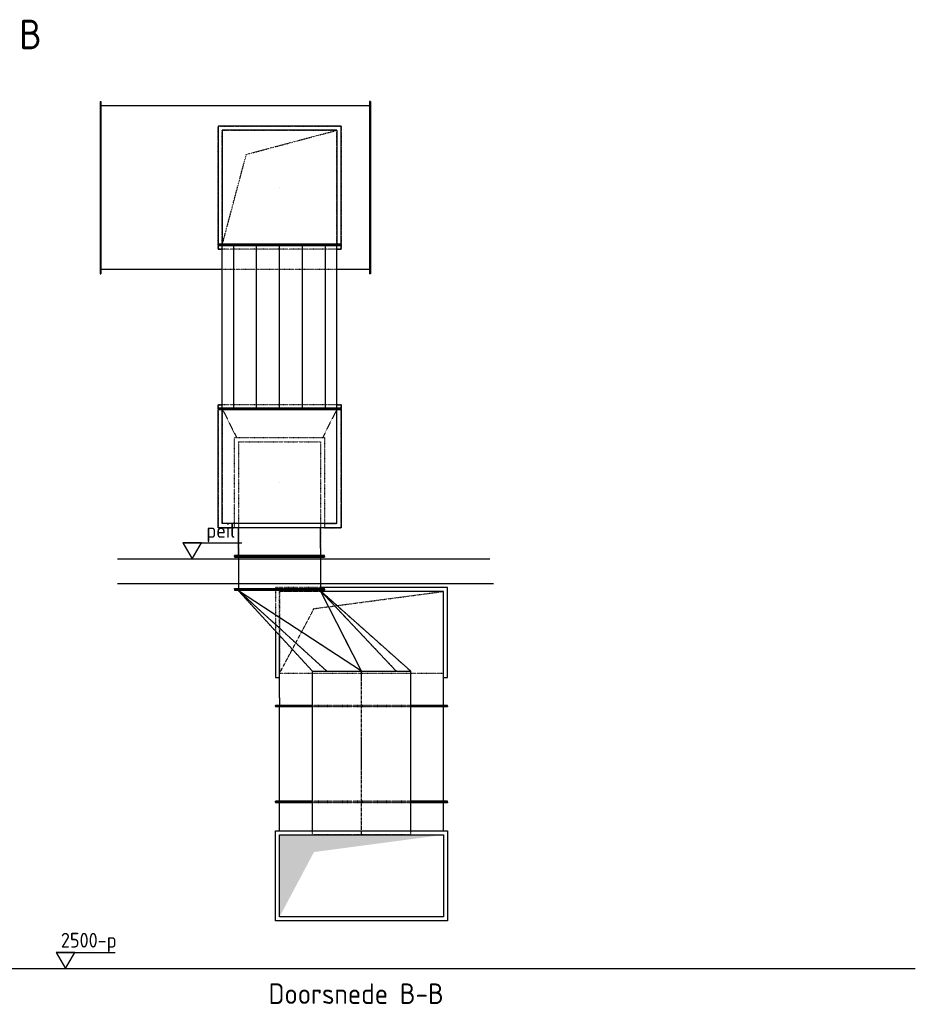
# Model space of a CAD drawing. Header units: millimetres. Extents: x -17664 to 63694, y -175 to 70975.
# Tile 11 of 22: x -10292 to -4828, y 62031 to 68038. Entities that reach past the tile are written whole.
import ezdxf

# ---------------------------------------------------------------- set-up
doc = ezdxf.new("R2010")
doc.units = ezdxf.units.MM
doc.linetypes.add('CENTER2', pattern=[28.575, 19.05, -3.175, 3.175, -3.175])
doc.linetypes.add('SMALL_DASH', pattern=[1.5, 0.5, -1])
for name, color, linetype in [('BL$2----', 7, 'Continuous'), ('bouwkundig', 8, 'Continuous'), ('WL570---_RETOUR_D', 4, 'Continuous'), ('WL570---_RETOUR_HL', 1, 'CENTER2'), ('WM570---_RETOUR', 1, 'Continuous')]:
    doc.layers.add(name, color=color, linetype=linetype)
doc.styles.add('STABICAD-018', font='ISOCP.SHX', dxfattribs={"height": 90})

# ---------------------------------------------------------------- blocks, each defined once
blk = doc.blocks.new('*U193')
at = {"color": 2, "linetype": 'SMALL_DASH'}
for p, q in [((-375, 375, -2448.1), (375, 375, -2448.1)), ((-375, -375, -2448.1), (-375, 375, -2448.1)), ((375, 375, -2448.1), (375, -375, -2448.1)), ((350, 350, -2448.1), (-350, 350, -2448.1)), ((-350, -350, -2448.1), (-350, 350, -2448.1)), ((350, -350, -2448.1), (350, 350, -2448.1)), ((350, -350, -2448.1), (-350, -350, -2448.1)), ((375, -375, -2448.1), (-375, -375, -2448.1))]:
    blk.add_line(p, q, dxfattribs=at)
at = {"layer": 'WM570---_RETOUR', "color": 2, "style": 'STABICAD-018'}
for tag in ['CODE', 'SECTIONCODE', 'POSITIONCODE']:
    blk.add_attdef(tag, (-3102.7, 72456.4, 2448.1), '', height=1.8, dxfattribs=at)
blk = doc.blocks.new('*U194')
at = {"color": 0, "linetype": 'Continuous'}
for p, q in [((0, 525, -2948.1), (5, 525, -2948.1)), ((0, -525, -2948.1), (0, 525, -2948.1)), ((5, -525, -2948.1), (5, 525, -2948.1)), ((5, 500, -2948.1), (204.2, 500, -2948.1)), ((904.2, 500, -2948.1), (1644, 500, -2948.1)), ((1649, 525, -2948.1), (1644, 525, -2948.1)), ((1644, -525, -2948.1), (1644, 525, -2948.1)), ((1649, -525, -2948.1), (1649, 525, -2948.1)), ((0, -525, -2948.1), (5, -525, -2948.1)), ((5, -500, -2948.1), (1644, -500, -2948.1)), ((1649, -525, -2948.1), (1644, -525, -2948.1))]:
    blk.add_line(p, q, dxfattribs=at)
at = {"color": 2, "linetype": 'SMALL_DASH'}
blk.add_line((204.2, 500, -2948.1), (904.2, 500, -2948.1), dxfattribs=at)
at = {"layer": 'WM570---_RETOUR', "color": 2, "style": 'STABICAD-018'}
for tag, p in [('POSITIONCODE', (-2650.6, 72456.4, 3098.1)), ('CODE', (-2548.5, 72456.4, 2948.1)), ('SECTIONCODE', (-2820.4, 72306.4, 2948.1))]:
    blk.add_attdef(tag, p, '', height=1.8, dxfattribs=at)
blk = doc.blocks.new('*U195')
at = {"linetype": 'Continuous'}
blk.add_hatch(color=0, dxfattribs=at).paths.add_polyline_path([(500, 250), (-500, 250), (-500, -250), (-290, 145)], flags=0)
at = {"color": 0, "linetype": 'Continuous'}
for p, q in [((-525, 275, -1726.3), (525, 275, -1726.3)), ((-525, -275, -1726.3), (-525, 275, -1726.3)), ((-500, 250, -1726.3), (500, 250, -1726.3)), ((-500, -250, -1726.3), (-500, 250, -1726.3)), ((500, 250, -1726.3), (500, -250, -1726.3)), ((525, 275, -1726.3), (525, -275, -1726.3)), ((525, -275, -1726.3), (-525, -275, -1726.3)), ((500, -250, -1726.3), (-500, -250, -1726.3))]:
    blk.add_line(p, q, dxfattribs=at)
at = {"layer": 'WM570---_RETOUR', "color": 2, "style": 'STABICAD-018'}
for tag, p in [('POSITIONCODE', (-2602.7, 68407.9, 1987.4)), ('CODE', (-2602.7, 68257.9, 1726.3)), ('SECTIONCODE', (-2602.7, 68257.9, 1726.3))]:
    blk.add_attdef(tag, p, '', height=1.8, dxfattribs=at)
blk = doc.blocks.new('*U196')
at = {"color": 2, "linetype": 'SMALL_DASH'}
for p, q in [((0, 300, -3348.5), (24, 300, -3348.5)), ((0, -300, -3348.5), (0, 300, -3348.5)), ((0, -300, -3348.5), (24, -300, -3348.5))]:
    blk.add_line(p, q, dxfattribs=at)
at = {"color": 0, "linetype": 'Continuous'}
for p, q in [((24, 300, -3348.5), (997.5, 300, -3348.5)), ((997.5, 300, -3348.5), (997.5, -300, -3348.5)), ((24, -300, -3348.5), (997.5, -300, -3348.5))]:
    blk.add_line(p, q, dxfattribs=at)
at = {"layer": 'WL570---_RETOUR_HL', "linetype": 'CENTER2'}
blk.add_line((0, 0, -3348.5), (997.5, 0, -3348.5), dxfattribs=at)
at = {"layer": 'WM570---_RETOUR', "color": 2, "style": 'STABICAD-018'}
for tag, p in [('POSITIONCODE', (-2602.7, 68969, 3198.5)), ('CODE', (-2602.7, 68508.9, 3348.5)), ('SECTIONCODE', (-2602.7, 68508.9, 3348.5))]:
    blk.add_attdef(tag, p, '', height=1.8, dxfattribs=at)
blk = doc.blocks.new('*U197')
at = {"color": 2, "linetype": 'SMALL_DASH'}
for p, q in [((0, 315, -3348.5), (0, -315, -3348.5)), ((0, 300, -3348.5), (1, 300, -3348.5)), ((0, -300, -3348.5), (0, 300, -3348.5)), ((1, 300, -3348.5), (1, -300, -3348.5)), ((0, -300, -3348.5), (1, -300, -3348.5))]:
    blk.add_line(p, q, dxfattribs=at)
at = {"layer": 'WL570---_RETOUR_HL', "linetype": 'CENTER2'}
blk.add_line((0, 0, -3348.5), (1, 0, -3348.5), dxfattribs=at)
at = {"layer": 'WM570---_RETOUR', "color": 2, "style": 'STABICAD-018'}
for tag in ['CODE', 'SECTIONCODE', 'POSITIONCODE']:
    blk.add_attdef(tag, (-2602.7, 68507.9, 3348.5), '', height=1.8, dxfattribs=at)
blk = doc.blocks.new('*U198')
at = {"color": 2, "linetype": 'SMALL_DASH'}
for p, q in [((0, 300, -2548.5), (997.5, 300, -2548.5)), ((0, -300, -2548.5), (0, 300, -2548.5)), ((997.5, 300, -2548.5), (997.5, -300, -2548.5)), ((0, -300, -2548.5), (997.5, -300, -2548.5))]:
    blk.add_line(p, q, dxfattribs=at)
at = {"layer": 'WL570---_RETOUR_HL', "linetype": 'CENTER2'}
blk.add_line((0, 0, -2548.5), (997.5, 0, -2548.5), dxfattribs=at)
at = {"layer": 'WM570---_RETOUR', "color": 2, "style": 'STABICAD-018'}
for tag, p in [('SECTIONCODE', (-2752.7, 68969, 2548.5)), ('POSITIONCODE', (-2602.7, 68969, 2398.5)), ('CODE', (-2602.7, 68508.9, 2548.5))]:
    blk.add_attdef(tag, p, '', height=1.8, dxfattribs=at)
blk = doc.blocks.new('*U199')
at = {"color": 2, "linetype": 'SMALL_DASH'}
for p, q in [((0, 315, -2548.5), (0, -315, -2548.5)), ((0, 300, -2548.5), (1, 300, -2548.5)), ((0, -300, -2548.5), (0, 300, -2548.5)), ((1, 300, -2548.5), (1, -300, -2548.5)), ((0, -300, -2548.5), (1, -300, -2548.5))]:
    blk.add_line(p, q, dxfattribs=at)
at = {"layer": 'WL570---_RETOUR_HL', "linetype": 'CENTER2'}
blk.add_line((0, 0, -2548.5), (1, 0, -2548.5), dxfattribs=at)
at = {"layer": 'WM570---_RETOUR', "color": 2, "style": 'STABICAD-018'}
for tag in ['CODE', 'SECTIONCODE', 'POSITIONCODE']:
    blk.add_attdef(tag, (-2602.7, 68507.9, 2548.5), '', height=1.8, dxfattribs=at)
blk = doc.blocks.new('*U200')
at = {"color": 2, "linetype": 'SMALL_DASH'}
for p, q in [((0, 275, -2598.5), (5, 275, -2598.5)), ((0, -275, -2598.5), (0, 275, -2598.5)), ((5, -275, -2598.5), (5, 275, -2598.5)), ((5, 250, -2598.5), (195, 250, -2598.5)), ((200, 275, -2598.5), (195, 275, -2598.5)), ((195, -275, -2598.5), (195, 275, -2598.5)), ((200, -275, -2598.5), (200, 275, -2598.5)), ((0, -275, -2598.5), (5, -275, -2598.5)), ((5, -250, -2598.5), (195, -250, -2598.5)), ((200, -275, -2598.5), (195, -275, -2598.5))]:
    blk.add_line(p, q, dxfattribs=at)
at = {"layer": 'WM570---_RETOUR', "color": 2, "style": 'STABICAD-018'}
for tag, p in [('CODE', (-3102.7, 70206.4, 2598.5)), ('POSITIONCODE', (-3102.7, 70106.9, 2748.5)), ('SECTIONCODE', (-2952.7, 70106.9, 2598.5))]:
    blk.add_attdef(tag, p, '', height=1.8, dxfattribs=at)
blk = doc.blocks.new('*U201')
at = {"color": 0, "linetype": 'Continuous'}
for p, q in [((-450, 275, -3298.5), (-445, 275, -3298.5)), ((-450, -275, -3298.5), (-450, 275, -3298.5)), ((-445, -275, -3298.5), (-445, 275, -3298.5)), ((-400, 250, -3298.5), (-445, 250, -3298.5)), ((-400, 250, -3298.5), (-275, 250, -3298.5)), ((-450, -275, -3298.5), (-445, -275, -3298.5)), ((-400, -250, -3298.5), (-445, -250, -3298.5)), ((-400, -250, -3298.5), (-275, -250, -3298.5))]:
    blk.add_line(p, q, dxfattribs=at)
at = {"layer": 'WM570---_RETOUR', "color": 2, "style": 'STABICAD-018'}
for tag in ['CODE', 'SECTIONCODE', 'POSITIONCODE']:
    blk.add_attdef(tag, (-3102.7, 70656.4, 3298.5), '', height=1.8, dxfattribs=at)
blk = doc.blocks.new('*U202')
at = {"color": 0, "linetype": 'Continuous'}
for p, q in [((0, 275, -3298.5), (5, 275, -3298.5)), ((0, -275, -3298.5), (0, 275, -3298.5)), ((5, -275, -3298.5), (5, 275, -3298.5)), ((5, 250, -3298.5), (195, 250, -3298.5)), ((200, 275, -3298.5), (195, 275, -3298.5)), ((195, -275, -3298.5), (195, 275, -3298.5)), ((200, -275, -3298.5), (200, 275, -3298.5)), ((0, -275, -3298.5), (5, -275, -3298.5)), ((5, -250, -3298.5), (195, -250, -3298.5)), ((200, -275, -3298.5), (195, -275, -3298.5))]:
    blk.add_line(p, q, dxfattribs=at)
at = {"layer": 'WM570---_RETOUR', "color": 2, "style": 'STABICAD-018'}
for tag, p in [('CODE', (-3102.7, 70206.4, 3298.5)), ('SECTIONCODE', (-3102.7, 70206.4, 3298.5)), ('POSITIONCODE', (-3102.7, 70106.9, 3448.5))]:
    blk.add_attdef(tag, p, '', height=1.8, dxfattribs=at)
blk = doc.blocks.new('*U203')
at = {"color": 2, "linetype": 'SMALL_DASH'}
for p, q in [((-275, 275, -2098.5), (-375, 275, -2098.5)), ((-375, 275, -2098.5), (-375, -445, -2098.5)), ((-275, 250, -2098.5), (-350, 250, -2098.5)), ((-350, 250, -2098.5), (-350, -450, -2098.5)), ((375, 275, -2098.5), (275, 275, -2098.5)), ((275, 250, -2098.5), (350, 250, -2098.5)), ((350, -450, -2098.5), (350, 250, -2098.5)), ((375, -445, -2098.5), (375, 275, -2098.5)), ((-350, -450, -2098.5), (-262.5, -275, -2098.5)), ((350, -450, -2098.5), (262.5, -275, -2098.5)), ((-375, -455, -2098.5), (-375, -475, -2098.5)), ((-375, -475, -2098.5), (375, -475, -2098.5)), ((-350, -450, -2098.5), (350, -450, -2098.5)), ((375, -475, -2098.5), (375, -455, -2098.5))]:
    blk.add_line(p, q, dxfattribs=at)
at = {"layer": 'WM570---_RETOUR', "color": 2, "style": 'STABICAD-018'}
for tag, p in [('SECTIONCODE', (-3102.7, 70656.4, 2098.5)), ('POSITIONCODE', (-3102.7, 70656.4, 2098.5)), ('CODE', (-3102.7, 70556.4, 2098.5))]:
    blk.add_attdef(tag, p, '', height=1.8, dxfattribs=at)
blk = doc.blocks.new('*U204')
at = {"color": 2, "linetype": 'SMALL_DASH'}
for p, q in [((-275, 450, -2598.5), (-275, 445, -2598.5)), ((275, 450, -2598.5), (-275, 450, -2598.5)), ((275, 445, -2598.5), (-275, 445, -2598.5)), ((-250, 400, -2598.5), (-250, 445, -2598.5)), ((250, 445, -2598.5), (250, 400, -2598.5)), ((275, 450, -2598.5), (275, 445, -2598.5)), ((-250, -250, -2598.5), (-250, 400, -2598.5)), ((250, -250, -2598.5), (250, 400, -2598.5)), ((-275, 275, -2598.5), (-250, 275, -2598.5)), ((-275, -275, -2598.5), (-275, 275, -2598.5)), ((250, 275, -2598.5), (275, 275, -2598.5)), ((275, 275, -2598.5), (275, -275, -2598.5)), ((275, -275, -2598.5), (-275, -275, -2598.5)), ((250, -250, -2598.5), (-250, -250, -2598.5))]:
    blk.add_line(p, q, dxfattribs=at)
at = {"layer": 'WM570---_RETOUR', "color": 2, "style": 'STABICAD-018'}
for tag in ['CODE', 'SECTIONCODE', 'POSITIONCODE']:
    blk.add_attdef(tag, (-3102.7, 70656.4, 2598.5), '', height=1.8, dxfattribs=at)
blk = doc.blocks.new('*U205')
at = {"color": 2, "linetype": 'SMALL_DASH'}
blk.add_line((0, 0), (-1, 0), dxfattribs=at)
at = {"layer": 'WM570---_RETOUR', "color": 2, "style": 'STABICAD-018'}
for tag, p in [('SECTIONCODE', (-3102.7, 70656.4, 3798.5)), ('POSITIONCODE', (-3102.7, 70656.4, 3798.5)), ('CODE', (-3102.7, 70556.4, 3798.5))]:
    blk.add_attdef(tag, p, '', height=1.8, dxfattribs=at)
blk = doc.blocks.new('*U206')
at = {"color": 2, "linetype": 'SMALL_DASH'}
for p, q in [((-375, 350, -848.5), (-375, 345, -848.5)), ((-350, 350, -848.5), (-375, 350, -848.5)), ((-350, 345, -848.5), (-375, 345, -848.5)), ((375, 350, -848.5), (350, 350, -848.5)), ((375, 345, -848.5), (350, 345, -848.5)), ((375, 350, -848.5), (375, 345, -848.5))]:
    blk.add_line(p, q, dxfattribs=at)
at = {"layer": 'WM570---_RETOUR', "color": 2, "style": 'STABICAD-018'}
for tag, p in [('SECTIONCODE', (-3102.7, 70756.4, 848.5)), ('POSITIONCODE', (-3102.7, 70756.4, 848.5)), ('CODE', (-3102.7, 70656.4, 848.5))]:
    blk.add_attdef(tag, p, '', height=1.8, dxfattribs=at)
blk = doc.blocks.new('*U207')
at = {"color": 2, "linetype": 'SMALL_DASH'}
for p, q in [((-500, 375, -848.5), (-495, 375, -848.5)), ((-500, 350, -848.5), (-500, 375, -848.5)), ((-495, -375, -848.5), (-495, 375, -848.5)), ((-475, 350, -848.5), (475, 350, -848.5)), ((-475, 280, -848.5), (475, 280, -848.5)), ((-475, 140, -848.5), (475, 140, -848.5)), ((-475, 0, -848.5), (475, 0, -848.5)), ((-475, -140, -848.5), (475, -140, -848.5)), ((-475, -280, -848.5), (475, -280, -848.5)), ((-500, -375, -848.5), (-500, -350, -848.5)), ((-475, -350, -848.5), (475, -350, -848.5)), ((-500, -375, -848.5), (-495, -375, -848.5))]:
    blk.add_line(p, q, dxfattribs=at)
at = {"layer": 'WM570---_RETOUR', "color": 1, "style": 'STABICAD-018'}
blk.add_attdef('PRODUCTCODE', (-2002.7, 72706.4, 848.5), '', height=1.8, dxfattribs=at)
at = {"layer": 'WM570---_RETOUR', "color": 2, "style": 'STABICAD-018'}
for tag, p in [('CODE', (-3102.7, 71706.4, 848.5)), ('SECTIONCODE', (-3102.7, 71606.4, 848.5)), ('FREETEXT', (-3102.7, 71656.4, 848.5)), ('POSITIONCODE', (-3102.7, 71606.4, 848.5))]:
    blk.add_attdef(tag, p, '', height=1.8, dxfattribs=at)
blk = doc.blocks.new('*U208')
at = {"color": 2, "linetype": 'SMALL_DASH'}
blk.add_line((0, 0), (0, -1), dxfattribs=at)
at = {"layer": 'WM570---_RETOUR', "color": 2, "style": 'STABICAD-018'}
for tag, p in [('SECTIONCODE', (-3102.7, 72456.4, 848.5)), ('POSITIONCODE', (-3102.7, 72456.4, 848.5)), ('CODE', (-3002.7, 72456.4, 848.5))]:
    blk.add_attdef(tag, p, '', height=1.8, dxfattribs=at)
blk = doc.blocks.new('*U209')
at = {"color": 2, "linetype": 'SMALL_DASH'}
for p, q in [((-375, 375, -1198.5), (375, 375, -1198.5)), ((-375, -375, -1198.5), (-375, 375, -1198.5)), ((375, 375, -1198.5), (375, -375, -1198.5)), ((375, -375, -1198.5), (-375, -375, -1198.5))]:
    blk.add_line(p, q, dxfattribs=at)
at = {"layer": 'WL570---_RETOUR_HL', "linetype": 'SMALL_DASH'}
for p, q in [((350, 350, -1198.5), (-350, 350, -1198.5)), ((-350, 350, -1198.5), (-350, -350, -1198.5)), ((-203, 203, -1198.5), (350, 350, -1198.5)), ((350, -350, -1198.5), (350, 350, -1198.5)), ((-350, -350, -1198.5), (-203, 203, -1198.5)), ((350, -350, -1198.5), (-350, -350, -1198.5))]:
    blk.add_line(p, q, dxfattribs=at)
at = {"layer": 'WM570---_RETOUR', "color": 2, "style": 'STABICAD-018'}
for tag, p in [('POSITIONCODE', (-3102.7, 72606.4, 1735.3)), ('CODE', (-3102.7, 72456.4, 1198.5)), ('SECTIONCODE', (-3102.7, 72456.4, 1198.5))]:
    blk.add_attdef(tag, p, '', height=1.8, dxfattribs=at)
blk = doc.blocks.new('*U210')
at = {"color": 0, "linetype": 'Continuous'}
for p, q in [((-375, 375, -5048.5), (-350, 375, -5048.5)), ((-375, 355, -5048.5), (-375, 375, -5048.5)), ((350, 375, -5048.5), (375, 375, -5048.5)), ((375, 375, -5048.5), (375, 355, -5048.5)), ((-375, 350, -5048.5), (-375, 345, -5048.5)), ((375, 350, -5048.5), (-375, 350, -5048.5)), ((-375, -375, -5048.5), (-375, 345, -5048.5)), ((375, 345, -5048.5), (-375, 345, -5048.5)), ((-350, -350, -5048.5), (-350, 345, -5048.5)), ((350, -350, -5048.5), (350, 345, -5048.5)), ((375, 350, -5048.5), (375, 345, -5048.5)), ((375, 345, -5048.5), (375, -375, -5048.5)), ((350, -350, -5048.5), (-350, -350, -5048.5)), ((375, -375, -5048.5), (-375, -375, -5048.5))]:
    blk.add_line(p, q, dxfattribs=at)
at = {"layer": 'WM570---_RETOUR', "color": 2, "style": 'STABICAD-018'}
for tag, p in [('SECTIONCODE', (-3102.7, 70756.4, 5048.5)), ('POSITIONCODE', (-3102.7, 70756.4, 5048.5)), ('CODE', (-3102.7, 70656.4, 5048.5))]:
    blk.add_attdef(tag, p, '', height=1.8, dxfattribs=at)
blk = doc.blocks.new('*U211')
at = {"color": 2, "linetype": 'Continuous'}
for p, q in [((-500, 375, -5048.5), (-495, 375, -5048.5)), ((-500, -375, -5048.5), (-500, 375, -5048.5)), ((-495, -375, -5048.5), (-495, 375, -5048.5)), ((500, 375, -5048.5), (495, 375, -5048.5)), ((495, -375, -5048.5), (495, 375, -5048.5)), ((500, -375, -5048.5), (500, 375, -5048.5)), ((-495, 350, -5048.5), (495, 350, -5048.5)), ((-495, 280, -5048.5), (495, 280, -5048.5)), ((-495, 140, -5048.5), (495, 140, -5048.5)), ((-495, 0, -5048.5), (495, 0, -5048.5)), ((-495, -140, -5048.5), (495, -140, -5048.5)), ((-495, -280, -5048.5), (495, -280, -5048.5)), ((-495, -350, -5048.5), (495, -350, -5048.5)), ((-500, -375, -5048.5), (-495, -375, -5048.5)), ((500, -375, -5048.5), (495, -375, -5048.5))]:
    blk.add_line(p, q, dxfattribs=at)
at = {"layer": 'WM570---_RETOUR', "color": 1, "style": 'STABICAD-018'}
blk.add_attdef('PRODUCTCODE', (-1983.7, 72687.1, 5048.5), '', height=1.8, dxfattribs=at)
at = {"layer": 'WM570---_RETOUR', "color": 2, "style": 'STABICAD-018'}
for tag, p in [('CODE', (-3101, 71706.4, 5048.5)), ('SECTIONCODE', (-3102.7, 71606.4, 5048.5)), ('POSITIONCODE', (-3102.7, 71606.4, 5048.5)), ('FREETEXT', (-3101.8, 71656.4, 5048.5))]:
    blk.add_attdef(tag, p, '', height=1.8, dxfattribs=at)
blk = doc.blocks.new('*U212')
at = {"color": 0, "linetype": 'Continuous'}
for p, q in [((-375, 375, -5048.5), (-375, 350, -5048.5)), ((-355, 375, -5048.5), (-375, 375, -5048.5)), ((-350, 375, -5048.5), (-345, 375, -5048.5)), ((-350, -375, -5048.5), (-350, 375, -5048.5)), ((-345, -375, -5048.5), (-345, 375, -5048.5)), ((375, 375, -5048.5), (-345, 375, -5048.5)), ((375, -375, -5048.5), (375, 375, -5048.5)), ((350, 350, -5048.5), (-345, 350, -5048.5)), ((350, -350, -5048.5), (350, 350, -5048.5)), ((-375, -350, -5048.5), (-375, -375, -5048.5)), ((350, -350, -5048.5), (-345, -350, -5048.5)), ((-375, -375, -5048.5), (-355, -375, -5048.5)), ((-350, -375, -5048.5), (-345, -375, -5048.5)), ((-345, -375, -5048.5), (375, -375, -5048.5))]:
    blk.add_line(p, q, dxfattribs=at)
at = {"layer": 'WM570---_RETOUR', "color": 2, "style": 'STABICAD-018'}
for tag, p in [('SECTIONCODE', (-3102.7, 72456.4, 5048.5)), ('POSITIONCODE', (-3102.7, 72456.4, 5048.5)), ('CODE', (-3002.7, 72454.7, 5048.5))]:
    blk.add_attdef(tag, p, '', height=1.8, dxfattribs=at)
blk = doc.blocks.new('*U213')
at = {"layer": 'WL570---_RETOUR_HL', "linetype": 'SMALL_DASH'}
for p, q in [((350, 350, -4698.5), (-350, 350, -4698.5)), ((-350, 350, -4698.5), (-350, -350, -4698.5)), ((-203, 203, -4698.5), (350, 350, -4698.5)), ((350, -350, -4698.5), (350, 350, -4698.5)), ((-350, -350, -4698.5), (-203, 203, -4698.5)), ((350, -350, -4698.5), (-350, -350, -4698.5))]:
    blk.add_line(p, q, dxfattribs=at)
at = {"layer": 'WM570---_RETOUR', "color": 2, "style": 'STABICAD-018'}
for tag, p in [('POSITIONCODE', (-3102.7, 72606.4, 4161.7)), ('CODE', (-3102.7, 72456.4, 4698.5)), ('SECTIONCODE', (-2565.9, 72306.4, 4698.5))]:
    blk.add_attdef(tag, p, '', height=1.8, dxfattribs=at)
blk = doc.blocks.new('*U214')
at = {"color": 2, "linetype": 'SMALL_DASH'}
blk.add_line((0, 0), (1, 0), dxfattribs=at)
at = {"layer": 'WM570---_RETOUR', "color": 2, "style": 'STABICAD-018'}
for tag in ['CODE', 'SECTIONCODE', 'POSITIONCODE']:
    blk.add_attdef(tag, (-3102.7, 72456.4, 3448.8), '', height=1.8, dxfattribs=at)
blk = doc.blocks.new('*U215')
at = {"color": 0, "linetype": 'Continuous'}
for p, q in [((-525, 450, -1276.3), (-525, 445, -1276.3)), ((-300, 450, -1276.3), (-525, 450, -1276.3)), ((-300, 445, -1276.3), (-525, 445, -1276.3)), ((-500, 400, -1276.3), (-500, 445, -1276.3)), ((525, 450, -1276.3), (300, 450, -1276.3)), ((525, 445, -1276.3), (300, 445, -1276.3)), ((500, 400, -1276.3), (500, 445, -1276.3)), ((525, 450, -1276.3), (525, 445, -1276.3)), ((-500, 275, -1276.3), (-500, 400, -1276.3)), ((500, 275, -1276.3), (500, 400, -1276.3))]:
    blk.add_line(p, q, dxfattribs=at)
at = {"color": 2, "linetype": 'SMALL_DASH'}
for p, q in [((300, 450, -1276.3), (-300, 450, -1276.3)), ((300, 445, -1276.3), (-300, 445, -1276.3))]:
    blk.add_line(p, q, dxfattribs=at)
at = {"layer": 'WM570---_RETOUR', "color": 2, "style": 'STABICAD-018'}
for tag in ['CODE', 'SECTIONCODE', 'POSITIONCODE']:
    blk.add_attdef(tag, (-2602.7, 68257.9, 1276.3), '', height=1.8, dxfattribs=at)
blk = doc.blocks.new('*U216')
at = {"color": 0, "linetype": 'Continuous'}
for p, q in [((0, 525, -1276.3), (5, 525, -1276.3)), ((0, 300, -1276.3), (0, 525, -1276.3)), ((5, 300, -1276.3), (5, 525, -1276.3)), ((5, 500, -1276.3), (580, 500, -1276.3)), ((585, 525, -1276.3), (580, 525, -1276.3)), ((580, 300, -1276.3), (580, 525, -1276.3)), ((585, 300, -1276.3), (585, 525, -1276.3)), ((0, -525, -1276.3), (0, -300, -1276.3)), ((5, -525, -1276.3), (5, -300, -1276.3)), ((580, -525, -1276.3), (580, -300, -1276.3)), ((585, -525, -1276.3), (585, -300, -1276.3)), ((0, -525, -1276.3), (5, -525, -1276.3)), ((5, -500, -1276.3), (580, -500, -1276.3)), ((585, -525, -1276.3), (580, -525, -1276.3))]:
    blk.add_line(p, q, dxfattribs=at)
at = {"color": 2, "linetype": 'SMALL_DASH'}
for p, q in [((0, -300, -1276.3), (0, 300, -1276.3)), ((5, -300, -1276.3), (5, 300, -1276.3)), ((580, -300, -1276.3), (580, 300, -1276.3)), ((585, -300, -1276.3), (585, 300, -1276.3))]:
    blk.add_line(p, q, dxfattribs=at)
at = {"layer": 'WM570---_RETOUR', "color": 2, "style": 'STABICAD-018'}
for tag, p in [('POSITIONCODE', (-2602.7, 69000, 1126.3)), ('CODE', (-2602.7, 68707.9, 1276.3)), ('SECTIONCODE', (-2602.7, 68707.9, 1276.3))]:
    blk.add_attdef(tag, p, '', height=1.8, dxfattribs=at)
blk = doc.blocks.new('*U217')
at = {"color": 0, "linetype": 'Continuous'}
for p, q in [((-450, 525, -1276.3), (-445, 525, -1276.3)), ((-450, 300, -1276.3), (-450, 525, -1276.3)), ((-445, 300, -1276.3), (-445, 525, -1276.3)), ((-400, 500, -1276.3), (-445, 500, -1276.3)), ((-400, 500, -1276.3), (-18.8, 500, -1276.3)), ((-275, 525, -1276.3), (-275, 500, -1276.3)), ((8.5, 525, -1276.3), (-275, 525, -1276.3)), ((250, -500, -1276.3), (250, 246.1, -1276.3)), ((275, -525, -1276.3), (275, 250, -1276.3)), ((-450, -525, -1276.3), (-450, -300, -1276.3)), ((-445, -525, -1276.3), (-445, -300, -1276.3)), ((-450, -525, -1276.3), (-445, -525, -1276.3)), ((-445, -500, -1276.3), (-400, -500, -1276.3)), ((-400, -500, -1276.3), (250, -500, -1276.3)), ((-275, -500, -1276.3), (-275, -525, -1276.3)), ((-275, -525, -1276.3), (275, -525, -1276.3))]:
    blk.add_line(p, q, dxfattribs=at)
at = {"color": 2, "linetype": 'SMALL_DASH'}
for p, q in [((-18.8, 500, -1276.3), (250, 500, -1276.3)), ((275, 525, -1276.3), (8.5, 525, -1276.3)), ((250, 246.1, -1276.3), (250, 500, -1276.3)), ((275, 250, -1276.3), (275, 525, -1276.3)), ((-450, -300, -1276.3), (-450, 300, -1276.3)), ((-445, -300, -1276.3), (-445, 300, -1276.3))]:
    blk.add_line(p, q, dxfattribs=at)
at = {"layer": 'WM570---_RETOUR', "color": 2, "style": 'STABICAD-018'}
for tag in ['CODE', 'SECTIONCODE', 'POSITIONCODE']:
    blk.add_attdef(tag, (-2602.7, 69743, 1276.3), '', height=1.8, dxfattribs=at)
blk = doc.blocks.new('*U218')
at = {"layer": 'WL570---_RETOUR_HL', "linetype": 'SMALL_DASH'}
for p, q in [((-500, 250, -826.3), (500, 250, -826.3)), ((-500, 250, -826.3), (-500, -250, -826.3)), ((500, 250, -826.3), (290, -145, -826.3)), ((500, -250, -826.3), (500, 250, -826.3)), ((290, -145, -826.3), (-500, -250, -826.3)), ((-500, -250, -826.3), (500, -250, -826.3))]:
    blk.add_line(p, q, dxfattribs=at)
at = {"layer": 'WM570---_RETOUR', "color": 2, "style": 'STABICAD-018'}
for tag, p in [('CODE', (-2602.7, 69743, 826.3)), ('SECTIONCODE', (-2602.7, 69743, 826.3)), ('POSITIONCODE', (-2602.7, 69593, 413.7))]:
    blk.add_attdef(tag, p, '', height=1.8, dxfattribs=at)
blk = doc.blocks.new('*U219')
at = {"color": 0, "linetype": 'Continuous'}
for p, q in [((500, 800, -3298.5), (10, 250, -3298.5)), ((10, 250, -3298.5), (500, 712.1, -3298.5)), ((500, 500, -3298.5), (10, -250, -3298.5)), ((500, 500, -3298.5), (10, 250, -3298.5)), ((0, 275, -3298.5), (5, 275, -3298.5)), ((0, -275, -3298.5), (0, 275, -3298.5)), ((5, -275, -3298.5), (5, 275, -3298.5)), ((10, 250, -3298.5), (5, 250, -3298.5)), ((10, -250, -3298.5), (500, 287.9, -3298.5)), ((500, 200, -3298.5), (10, -250, -3298.5)), ((0, -275, -3298.5), (5, -275, -3298.5)), ((10, -250, -3298.5), (5, -250, -3298.5))]:
    blk.add_line(p, q, dxfattribs=at)
at = {"layer": 'WM570---_RETOUR', "color": 2, "style": 'STABICAD-018'}
for tag in ['CODE', 'SECTIONCODE', 'POSITIONCODE']:
    blk.add_attdef(tag, (-3102.7, 70006.4, 3298.5), '', height=1.8, dxfattribs=at)
blk = doc.blocks.new('*U220')
at = {"color": 2, "linetype": 'SMALL_DASH'}
for p, q in [((500, 800, -2598.5), (10, 250, -2598.5)), ((10, 250, -2598.5), (500, 712.1, -2598.5)), ((500, 500, -2598.5), (10, -250, -2598.5)), ((500, 500, -2598.5), (10, 250, -2598.5)), ((0, 275, -2598.5), (5, 275, -2598.5)), ((0, -275, -2598.5), (0, 275, -2598.5)), ((5, -275, -2598.5), (5, 275, -2598.5)), ((10, 250, -2598.5), (5, 250, -2598.5)), ((10, -250, -2598.5), (500, 287.9, -2598.5)), ((500, 200, -2598.5), (10, -250, -2598.5)), ((0, -275, -2598.5), (5, -275, -2598.5)), ((10, -250, -2598.5), (5, -250, -2598.5))]:
    blk.add_line(p, q, dxfattribs=at)
at = {"layer": 'WM570---_RETOUR', "color": 2, "style": 'STABICAD-018'}
for tag in ['CODE', 'SECTIONCODE', 'POSITIONCODE']:
    blk.add_attdef(tag, (-3102.7, 70006.4, 2598.5), '', height=1.8, dxfattribs=at)

msp = doc.modelspace()

# ---------------------------------------------------------------- linework, layer by layer
at = {"layer": 'bouwkundig'}
for p, q in [((-9296.7, 64846.7), (-8937.3, 64846.7)), ((-9695.8, 64748.9), (-7424.2, 64748.9)), ((-9695.8, 64598.9), (-7401.8, 64598.9)), ((-10068.9, 62346.7), (-9709.6, 62346.7)), ((-10468, 62248.9), (-4827.8, 62248.9))]:
    msp.add_line(p, q, dxfattribs=at)
for points in [[(-9240.2, 64748.9), (-9183.7, 64846.7), (-9296.7, 64846.7)], [(-10012.4, 62248.9), (-9956, 62346.7), (-10068.9, 62346.7)]]:
    msp.add_lwpolyline(points, close=True, dxfattribs=at)

# ---------------------------------------------------------------- block references
at = {"layer": 'WL570---_RETOUR_D', "linetype": 'Continuous'}
for name, p, rotation in [('*U194', (-8152.5, 67013.3, 2948.1), 180), ('*U193', (-8706.8, 67013.3, 2448.1), 270), ('*U212', (-8706.8, 67013.3, 5048.5), 90.00000000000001), ('*U208', (-8706.8, 67013.3, 848.5), 90.00000000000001), ('*U203', (-8706.8, 65213.3, 2098.5), 180), ('*U204', (-8706.8, 65213.3, 2598.5), 180), ('*U205', (-8706.8, 65213.3, 3798.5), 180), ('*U201', (-8706.8, 65213.3, 3298.5), 90.00000000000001), ('*U200', (-8706.8, 64763.3, 2598.5), 270), ('*U202', (-8706.8, 64763.3, 3298.5), 270), ('*U219', (-8706.8, 64563.3, 3298.5), 270), ('*U220', (-8706.8, 64563.3, 2598.5), 270), ('*U217', (-8206.8, 64299.8, 1276.3), 90.00000000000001), ('*U218', (-8206.8, 64299.8, 826.3), 180), ('*U196', (-8206.8, 63065.8, 3348.5), 90.00000000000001), ('*U198', (-8206.8, 63065.8, 2548.5), 90.00000000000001), ('*U216', (-8206.8, 63264.8, 1276.3), 90.00000000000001), ('*U197', (-8206.8, 63064.8, 3348.5), 90.00000000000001), ('*U199', (-8206.8, 63064.8, 2548.5), 90.00000000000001)]:
    msp.add_blockref(name, p, dxfattribs=dict(at, rotation=rotation))
for name, p in [('*U209', (-8706.8, 67013.3, 1198.5)), ('*U213', (-8706.8, 67013.3, 4698.5)), ('*U214', (-8706.8, 67013.3, 3448.8)), ('*U210', (-8706.8, 65313.3, 5048.5)), ('*U206', (-8706.8, 65313.3, 848.5)), ('*U215', (-8206.8, 62814.8, 1276.3)), ('*U195', (-8206.8, 62814.8, 1726.3))]:
    msp.add_blockref(name, p, dxfattribs=at)
at = {"layer": 'WL570---_RETOUR_D', "color": 2, "linetype": 'Continuous', "rotation": 90.00000000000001}
for name, p in [('*U211', (-8706.8, 66163.3, 5048.5)), ('*U207', (-8706.8, 66163.3, 848.5))]:
    msp.add_blockref(name, p, dxfattribs=at)

# ---------------------------------------------------------------- texts
at = {"layer": 'BL$2----', "style": 'STABICAD-018'}
msp.add_text('B', height=180, dxfattribs=at).set_placement((-10295.5, 67857.9))
at = {"layer": 'bouwkundig', "style": 'STABICAD-018'}
for s, height, p in [('peil', 90, (-9153.4, 64877)), ('2500-p', 90, (-10041.3, 62377)), ('Doorsnede B-B', 125, (-8773.9, 62033.2))]:
    msp.add_text(s, height=height, dxfattribs=at).set_placement(p)

doc.saveas('drawing.dxf')
